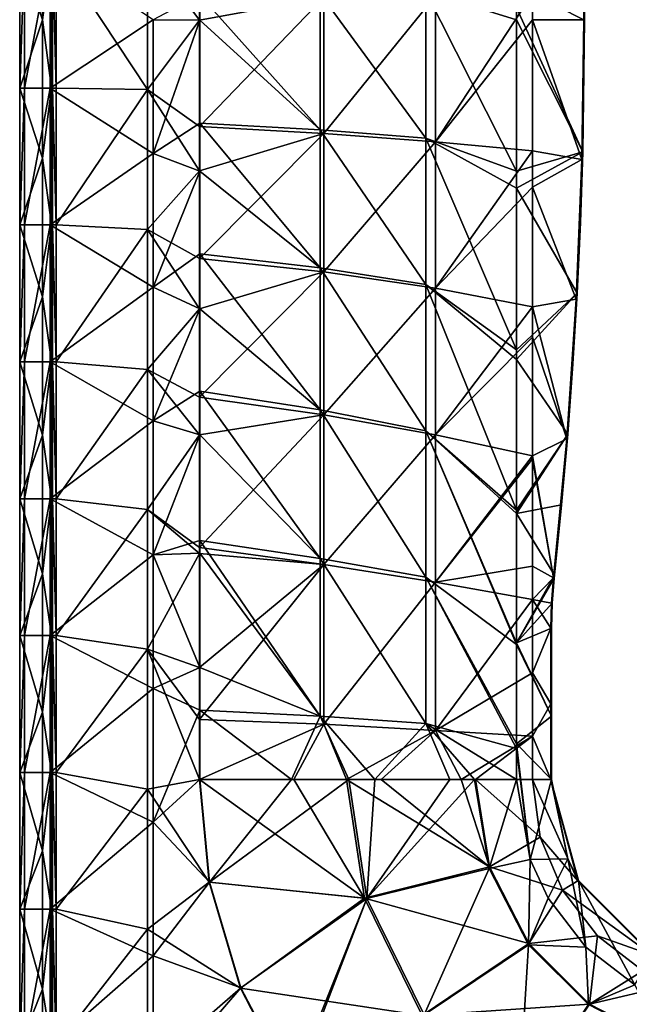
# Model space of a CAD drawing. Extents: x -85 to 85, y -85 to 85.
# Tile 2 of 14: x -85 to -50, y -56 to 0. Entities that reach past the tile are written whole.
import ezdxf

# ---------------------------------------------------------------- set-up
doc = ezdxf.new("R2010")
doc.units = 0
doc.header["$LTSCALE"] = 159.143519
for name, color, linetype in [('1', 7, 'CONTINUOUS'), ('105', 7, 'CONTINUOUS'), ('113', 7, 'CONTINUOUS'), ('125', 7, 'CONTINUOUS'), ('13', 7, 'CONTINUOUS'), ('133', 7, 'CONTINUOUS'), ('14', 7, 'CONTINUOUS'), ('18', 7, 'CONTINUOUS'), ('19', 7, 'CONTINUOUS'), ('2', 7, 'CONTINUOUS'), ('36', 7, 'CONTINUOUS'), ('37', 7, 'CONTINUOUS'), ('38', 7, 'CONTINUOUS'), ('39', 7, 'CONTINUOUS'), ('4', 7, 'CONTINUOUS'), ('8', 7, 'CONTINUOUS'), ('9', 7, 'CONTINUOUS')]:
    doc.layers.add(name, color=color, linetype=linetype)

msp = doc.modelspace()

# ---------------------------------------------------------------- linework, layer by layer
at = {"layer": '1', "color": 7, "linetype": 'CONTINUOUS'}
for points in [[(-83.702, 7.884), (-83.702, 0), (-85, 3.895), (-83.702, 7.884)], [(-83.702, 7.884), (-83.2, 3.895), (-83.702, 0), (-83.702, 7.884)], [(-85, 3.895), (-83.702, 0), (-85, -3.895), (-85, 3.895)], [(-83.2, 3.895), (-83.2, -3.895), (-83.702, 0), (-83.2, 3.895)], [(-83.702, 0), (-83.702, -7.884), (-85, -3.895), (-83.702, 0)], [(-83.702, 0), (-83.2, -3.895), (-83.702, -7.884), (-83.702, 0)], [(-85, -3.895), (-83.702, -7.884), (-85, -11.684), (-85, -3.895)], [(-83.2, -3.895), (-83.2, -11.684), (-83.702, -7.884), (-83.2, -3.895)], [(-83.702, -7.884), (-83.702, -15.768), (-85, -11.684), (-83.702, -7.884)], [(-83.702, -7.884), (-83.2, -11.684), (-83.702, -15.768), (-83.702, -7.884)], [(-85, -11.684), (-83.702, -15.768), (-85, -19.474), (-85, -11.684)], [(-83.2, -11.684), (-83.2, -19.474), (-83.702, -15.768), (-83.2, -11.684)], [(-83.702, -15.768), (-83.702, -23.652), (-85, -19.474), (-83.702, -15.768)], [(-83.702, -15.768), (-83.2, -19.474), (-83.702, -23.652), (-83.702, -15.768)], [(-85, -19.474), (-83.702, -23.652), (-85, -27.263), (-85, -19.474)], [(-83.2, -19.474), (-83.2, -27.263), (-83.702, -23.652), (-83.2, -19.474)], [(-83.702, -23.652), (-83.702, -31.537), (-85, -27.263), (-83.702, -23.652)], [(-83.702, -23.652), (-83.2, -27.263), (-83.702, -31.537), (-83.702, -23.652)], [(-85, -27.263), (-83.702, -31.537), (-85, -35.053), (-85, -27.263)], [(-83.2, -27.263), (-83.2, -35.053), (-83.702, -31.537), (-83.2, -27.263)], [(-83.702, -31.537), (-83.702, -39.421), (-85, -35.053), (-83.702, -31.537)], [(-83.702, -31.537), (-83.2, -35.053), (-83.702, -39.421), (-83.702, -31.537)], [(-85, -35.053), (-83.702, -39.421), (-85, -42.842), (-85, -35.053)], [(-83.2, -35.053), (-83.2, -42.842), (-83.702, -39.421), (-83.2, -35.053)], [(-83.702, -39.421), (-83.702, -47.305), (-85, -42.842), (-83.702, -39.421)], [(-83.702, -39.421), (-83.2, -42.842), (-83.702, -47.305), (-83.702, -39.421)], [(-85, -42.842), (-83.702, -47.305), (-85, -50.632), (-85, -42.842)], [(-83.2, -42.842), (-83.2, -50.632), (-83.702, -47.305), (-83.2, -42.842)], [(-83.702, -47.305), (-83.702, -55.189), (-85, -50.632), (-83.702, -47.305)], [(-83.702, -47.305), (-83.2, -50.632), (-83.702, -55.189), (-83.702, -47.305)], [(-85, -50.632), (-83.702, -55.189), (-85, -58.421), (-85, -50.632)], [(-83.2, -50.632), (-83.2, -58.421), (-83.702, -55.189), (-83.2, -50.632)], [(-83.702, -55.189), (-83.702, -63.073), (-85, -58.421), (-83.702, -55.189)], [(-83.702, -55.189), (-83.2, -58.421), (-83.702, -63.073), (-83.702, -55.189)]]:
    msp.add_3dface(points, dxfattribs=at)
at = {"layer": '105', "color": 7, "linetype": 'CONTINUOUS'}
for points in [[(-85, 3.895), (-85, -3.895), (-84.733, 3.895, 5.102), (-85, 3.895)], [(-84.733, 3.895, 5.102), (-85, -3.895), (-84.733, -3.895, 5.102), (-84.733, 3.895, 5.102)], [(-85, -3.895), (-85, -11.684), (-84.733, -3.895, 5.102), (-85, -3.895)], [(-84.733, -3.895, 5.102), (-85, -11.684), (-84.733, -11.684, 5.102), (-84.733, -3.895, 5.102)], [(-85, -11.684), (-85, -19.474), (-84.733, -11.684, 5.102), (-85, -11.684)], [(-84.733, -11.684, 5.102), (-85, -19.474), (-84.733, -19.474, 5.102), (-84.733, -11.684, 5.102)], [(-85, -19.474), (-85, -27.263), (-84.733, -19.474, 5.102), (-85, -19.474)], [(-84.733, -19.474, 5.102), (-85, -27.263), (-84.733, -27.263, 5.102), (-84.733, -19.474, 5.102)], [(-85, -27.263), (-85, -35.053), (-84.733, -27.263, 5.102), (-85, -27.263)], [(-84.733, -27.263, 5.102), (-85, -35.053), (-84.733, -35.053, 5.102), (-84.733, -27.263, 5.102)], [(-85, -35.053), (-85, -42.842), (-84.733, -35.053, 5.102), (-85, -35.053)], [(-84.733, -35.053, 5.102), (-85, -42.842), (-84.733, -42.842, 5.102), (-84.733, -35.053, 5.102)], [(-85, -42.842), (-85, -50.632), (-84.733, -42.842, 5.102), (-85, -42.842)], [(-84.733, -42.842, 5.102), (-85, -50.632), (-84.733, -50.632, 5.102), (-84.733, -42.842, 5.102)], [(-85, -50.632), (-85, -58.421), (-84.733, -50.632, 5.102), (-85, -50.632)], [(-84.733, -50.632, 5.102), (-85, -58.421), (-84.733, -58.421, 5.102), (-84.733, -50.632, 5.102)]]:
    msp.add_3dface(points, dxfattribs=at)
at = {"layer": '113', "color": 7, "linetype": 'CONTINUOUS'}
for points in [[(-83.2, -3.895), (-83.2, 3.895), (-83.132, -3.895, 3.9), (-83.2, -3.895)], [(-83.132, -3.895, 3.9), (-83.2, 3.895), (-83.132, 3.895, 3.9), (-83.132, -3.895, 3.9)], [(-83.2, -11.684), (-83.2, -3.895), (-83.132, -11.684, 3.9), (-83.2, -11.684)], [(-83.132, -11.684, 3.9), (-83.2, -3.895), (-83.132, -3.895, 3.9), (-83.132, -11.684, 3.9)], [(-83.2, -19.474), (-83.2, -11.684), (-83.132, -19.474, 3.9), (-83.2, -19.474)], [(-83.132, -19.474, 3.9), (-83.2, -11.684), (-83.132, -11.684, 3.9), (-83.132, -19.474, 3.9)], [(-83.2, -27.263), (-83.2, -19.474), (-83.132, -27.263, 3.9), (-83.2, -27.263)], [(-83.132, -27.263, 3.9), (-83.2, -19.474), (-83.132, -19.474, 3.9), (-83.132, -27.263, 3.9)], [(-83.2, -35.053), (-83.2, -27.263), (-83.132, -35.053, 3.9), (-83.2, -35.053)], [(-83.132, -35.053, 3.9), (-83.2, -27.263), (-83.132, -27.263, 3.9), (-83.132, -35.053, 3.9)], [(-83.2, -42.842), (-83.2, -35.053), (-83.132, -42.842, 3.9), (-83.2, -42.842)], [(-83.132, -42.842, 3.9), (-83.2, -35.053), (-83.132, -35.053, 3.9), (-83.132, -42.842, 3.9)], [(-83.2, -50.632), (-83.2, -42.842), (-83.132, -50.632, 3.9), (-83.2, -50.632)], [(-83.132, -50.632, 3.9), (-83.2, -42.842), (-83.132, -42.842, 3.9), (-83.132, -50.632, 3.9)], [(-83.2, -58.421), (-83.2, -50.632), (-83.132, -58.421, 3.9), (-83.2, -58.421)], [(-83.132, -58.421, 3.9), (-83.2, -50.632), (-83.132, -50.632, 3.9), (-83.132, -58.421, 3.9)]]:
    msp.add_3dface(points, dxfattribs=at)
at = {"layer": '125', "color": 7, "linetype": 'CONTINUOUS'}
for points in [[(-83.259, -3.895, 6.5), (-83.259, 3.895, 6.5), (-84.733, -3.895, 5.102), (-83.259, -3.895, 6.5)], [(-83.259, 3.895, 6.5), (-84.733, 3.895, 5.102), (-84.733, -3.895, 5.102), (-83.259, 3.895, 6.5)], [(-83.259, -11.684, 6.5), (-83.259, -3.895, 6.5), (-84.733, -11.684, 5.102), (-83.259, -11.684, 6.5)], [(-83.259, -3.895, 6.5), (-84.733, -3.895, 5.102), (-84.733, -11.684, 5.102), (-83.259, -3.895, 6.5)], [(-83.259, -19.474, 6.5), (-83.259, -11.684, 6.5), (-84.733, -19.474, 5.102), (-83.259, -19.474, 6.5)], [(-83.259, -11.684, 6.5), (-84.733, -11.684, 5.102), (-84.733, -19.474, 5.102), (-83.259, -11.684, 6.5)], [(-83.259, -27.263, 6.5), (-83.259, -19.474, 6.5), (-84.733, -27.263, 5.102), (-83.259, -27.263, 6.5)], [(-83.259, -19.474, 6.5), (-84.733, -19.474, 5.102), (-84.733, -27.263, 5.102), (-83.259, -19.474, 6.5)], [(-83.259, -35.053, 6.5), (-83.259, -27.263, 6.5), (-84.733, -35.053, 5.102), (-83.259, -35.053, 6.5)], [(-83.259, -27.263, 6.5), (-84.733, -27.263, 5.102), (-84.733, -35.053, 5.102), (-83.259, -27.263, 6.5)], [(-83.259, -42.842, 6.5), (-83.259, -35.053, 6.5), (-84.733, -42.842, 5.102), (-83.259, -42.842, 6.5)], [(-83.259, -35.053, 6.5), (-84.733, -35.053, 5.102), (-84.733, -42.842, 5.102), (-83.259, -35.053, 6.5)], [(-83.259, -50.632, 6.5), (-83.259, -42.842, 6.5), (-84.733, -50.632, 5.102), (-83.259, -50.632, 6.5)], [(-83.259, -42.842, 6.5), (-84.733, -42.842, 5.102), (-84.733, -50.632, 5.102), (-83.259, -42.842, 6.5)], [(-83.259, -58.421, 6.5), (-83.259, -50.632, 6.5), (-84.733, -58.421, 5.102), (-83.259, -58.421, 6.5)], [(-83.259, -50.632, 6.5), (-84.733, -50.632, 5.102), (-84.733, -58.421, 5.102), (-83.259, -50.632, 6.5)]]:
    msp.add_3dface(points, dxfattribs=at)
at = {"layer": '13', "color": 7, "linetype": 'CONTINUOUS'}
for points in [[(-77.74, 3.982, 4.1), (-77.74, -3.982, 4.1), (-82.928, 3.895, 4.1), (-77.74, 3.982, 4.1)], [(-74.771, 1.195, 4.1), (-74.771, -0.026, 4.1), (-77.74, 3.982, 4.1), (-74.771, 1.195, 4.1)], [(-77.74, 3.982, 4.1), (-74.771, -0.026, 4.1), (-77.74, -3.982, 4.1), (-77.74, 3.982, 4.1)], [(-82.928, 3.895, 4.1), (-77.74, -3.982, 4.1), (-82.928, -3.895, 4.1), (-82.928, 3.895, 4.1)], [(-74.771, -0.026, 4.1), (-74.771, -6.08, 4.1), (-77.74, -3.982, 4.1), (-74.771, -0.026, 4.1)], [(-82.928, -3.895, 4.1), (-77.74, -3.982, 4.1), (-82.928, -11.684, 4.1), (-82.928, -3.895, 4.1)], [(-77.74, -3.982, 4.1), (-77.74, -11.946, 4.1), (-82.928, -11.684, 4.1), (-77.74, -3.982, 4.1)], [(-74.771, -6.08, 4.1), (-74.771, -8.606, 4.1), (-77.74, -3.982, 4.1), (-74.771, -6.08, 4.1)], [(-77.74, -3.982, 4.1), (-74.771, -8.606, 4.1), (-77.74, -11.946, 4.1), (-77.74, -3.982, 4.1)], [(-74.771, -8.606, 4.1), (-74.771, -13.6, 4.1), (-77.74, -11.946, 4.1), (-74.771, -8.606, 4.1)], [(-82.928, -11.684, 4.1), (-77.74, -11.946, 4.1), (-82.928, -19.474, 4.1), (-82.928, -11.684, 4.1)], [(-77.74, -11.946, 4.1), (-77.74, -19.91, 4.1), (-82.928, -19.474, 4.1), (-77.74, -11.946, 4.1)], [(-74.771, -13.6, 4.1), (-74.771, -16.452, 4.1), (-77.74, -11.946, 4.1), (-74.771, -13.6, 4.1)], [(-77.74, -11.946, 4.1), (-74.771, -16.452, 4.1), (-77.74, -19.91, 4.1), (-77.74, -11.946, 4.1)], [(-74.771, -16.452, 4.1), (-74.771, -21.485, 4.1), (-77.74, -19.91, 4.1), (-74.771, -16.452, 4.1)], [(-82.928, -19.474, 4.1), (-77.74, -19.91, 4.1), (-82.928, -27.263, 4.1), (-82.928, -19.474, 4.1)], [(-77.74, -19.91, 4.1), (-77.74, -27.874, 4.1), (-82.928, -27.263, 4.1), (-77.74, -19.91, 4.1)], [(-74.771, -21.485, 4.1), (-74.771, -23.638, 4.1), (-77.74, -19.91, 4.1), (-74.771, -21.485, 4.1)], [(-77.74, -19.91, 4.1), (-74.771, -23.638, 4.1), (-77.74, -27.874, 4.1), (-77.74, -19.91, 4.1)], [(-74.771, -23.638, 4.1), (-74.771, -30.037, 4.1), (-77.74, -27.874, 4.1), (-74.771, -23.638, 4.1)], [(-82.928, -27.263, 4.1), (-77.74, -27.874, 4.1), (-82.928, -35.053, 4.1), (-82.928, -27.263, 4.1)], [(-77.74, -27.874, 4.1), (-77.74, -35.838, 4.1), (-82.928, -35.053, 4.1), (-77.74, -27.874, 4.1)], [(-74.771, -30.037, 4.1), (-74.771, -30.377, 4.1), (-77.74, -27.874, 4.1), (-74.771, -30.037, 4.1)], [(-77.74, -27.874, 4.1), (-74.771, -30.377, 4.1), (-77.74, -35.838, 4.1), (-77.74, -27.874, 4.1)], [(-74.771, -30.377, 4.1), (-74.771, -36.873, 4.1), (-77.74, -35.838, 4.1), (-74.771, -30.377, 4.1)], [(-82.928, -35.053, 4.1), (-77.74, -35.838, 4.1), (-82.928, -42.842, 4.1), (-82.928, -35.053, 4.1)], [(-77.74, -35.838, 4.1), (-77.74, -43.802, 4.1), (-82.928, -42.842, 4.1), (-77.74, -35.838, 4.1)], [(-74.771, -39.826, 4.1), (-74.771, -43.25, 4.1), (-77.74, -35.838, 4.1), (-74.771, -39.826, 4.1)], [(-77.74, -35.838, 4.1), (-74.771, -43.25, 4.1), (-77.74, -43.802, 4.1), (-77.74, -35.838, 4.1)], [(-74.771, -36.873, 4.1), (-74.771, -39.826, 4.1), (-77.74, -35.838, 4.1), (-74.771, -36.873, 4.1)], [(-82.928, -42.842, 4.1), (-77.74, -43.802, 4.1), (-82.928, -50.632, 4.1), (-82.928, -42.842, 4.1)], [(-77.74, -43.802, 4.1), (-74.771, -43.25, 4.1), (-74.224, -49.094, 4.1), (-77.74, -43.802, 4.1)], [(-77.74, -43.802, 4.1), (-77.74, -51.766, 4.1), (-82.928, -50.632, 4.1), (-77.74, -43.802, 4.1)], [(-77.74, -51.766, 4.1), (-77.74, -43.802, 4.1), (-74.224, -49.094, 4.1), (-77.74, -51.766, 4.1)], [(-72.449, -55.123, 4.1), (-77.74, -51.766, 4.1), (-74.224, -49.094, 4.1), (-72.449, -55.123, 4.1)], [(-82.928, -50.632, 4.1), (-77.74, -51.766, 4.1), (-82.928, -58.421, 4.1), (-82.928, -50.632, 4.1)], [(-77.74, -51.766, 4.1), (-77.74, -59.73, 4.1), (-82.928, -58.421, 4.1), (-77.74, -51.766, 4.1)], [(-77.74, -59.73, 4.1), (-77.74, -51.766, 4.1), (-72.449, -55.123, 4.1), (-77.74, -59.73, 4.1)], [(-69.74, -60.334, 4.1), (-77.74, -59.73, 4.1), (-72.449, -55.123, 4.1), (-69.74, -60.334, 4.1)]]:
    msp.add_3dface(points, dxfattribs=at)
at = {"layer": '133', "color": 7, "linetype": 'CONTINUOUS'}
for points in [[(-82.928, 3.895, 4.1), (-82.928, -3.895, 4.1), (-83.132, 3.895, 3.9), (-82.928, 3.895, 4.1)], [(-82.928, -3.895, 4.1), (-83.132, -3.895, 3.9), (-83.132, 3.895, 3.9), (-82.928, -3.895, 4.1)], [(-82.928, -3.895, 4.1), (-82.928, -11.684, 4.1), (-83.132, -3.895, 3.9), (-82.928, -3.895, 4.1)], [(-82.928, -11.684, 4.1), (-83.132, -11.684, 3.9), (-83.132, -3.895, 3.9), (-82.928, -11.684, 4.1)], [(-82.928, -11.684, 4.1), (-82.928, -19.474, 4.1), (-83.132, -11.684, 3.9), (-82.928, -11.684, 4.1)], [(-82.928, -19.474, 4.1), (-83.132, -19.474, 3.9), (-83.132, -11.684, 3.9), (-82.928, -19.474, 4.1)], [(-82.928, -19.474, 4.1), (-82.928, -27.263, 4.1), (-83.132, -19.474, 3.9), (-82.928, -19.474, 4.1)], [(-82.928, -27.263, 4.1), (-83.132, -27.263, 3.9), (-83.132, -19.474, 3.9), (-82.928, -27.263, 4.1)], [(-82.928, -27.263, 4.1), (-82.928, -35.053, 4.1), (-83.132, -27.263, 3.9), (-82.928, -27.263, 4.1)], [(-82.928, -35.053, 4.1), (-83.132, -35.053, 3.9), (-83.132, -27.263, 3.9), (-82.928, -35.053, 4.1)], [(-82.928, -35.053, 4.1), (-82.928, -42.842, 4.1), (-83.132, -35.053, 3.9), (-82.928, -35.053, 4.1)], [(-82.928, -42.842, 4.1), (-83.132, -42.842, 3.9), (-83.132, -35.053, 3.9), (-82.928, -42.842, 4.1)], [(-82.928, -42.842, 4.1), (-82.928, -50.632, 4.1), (-83.132, -42.842, 3.9), (-82.928, -42.842, 4.1)], [(-82.928, -50.632, 4.1), (-83.132, -50.632, 3.9), (-83.132, -42.842, 3.9), (-82.928, -50.632, 4.1)], [(-82.928, -50.632, 4.1), (-82.928, -58.421, 4.1), (-83.132, -50.632, 3.9), (-82.928, -50.632, 4.1)], [(-82.928, -58.421, 4.1), (-83.132, -58.421, 3.9), (-83.132, -50.632, 3.9), (-82.928, -58.421, 4.1)]]:
    msp.add_3dface(points, dxfattribs=at)
at = {"layer": '14', "color": 7, "linetype": 'CONTINUOUS'}
for points in [[(-52.919, 0, 10.6), (-55.823, 1.5, 10.6), (-53.027, 7.959, 10.6), (-52.919, 0, 10.6)], [(-55.823, 0, 10.6), (-55.823, 1.5, 10.6), (-52.919, 0, 10.6), (-55.823, 0, 10.6)], [(-53.027, -7.959, 10.6), (-55.823, 0, 10.6), (-52.919, 0, 10.6), (-53.027, -7.959, 10.6)], [(-55.823, -7.473, 10.6), (-55.823, 0, 10.6), (-53.027, -7.959, 10.6), (-55.823, -7.473, 10.6)], [(-55.823, -9.526, 10.6), (-55.823, -7.473, 10.6), (-53.027, -7.959, 10.6), (-55.823, -9.526, 10.6)], [(-53.349, -15.912, 10.6), (-55.823, -9.526, 10.6), (-53.027, -7.959, 10.6), (-53.349, -15.912, 10.6)], [(-55.823, -16.341, 10.6), (-55.823, -9.526, 10.6), (-53.349, -15.912, 10.6), (-55.823, -16.341, 10.6)], [(-53.886, -23.853, 10.6), (-55.823, -16.341, 10.6), (-53.349, -15.912, 10.6), (-53.886, -23.853, 10.6)], [(-55.823, -18.072, 10.6), (-55.823, -16.341, 10.6), (-53.886, -23.853, 10.6), (-55.823, -18.072, 10.6)], [(-55.823, -24.819, 10.6), (-55.823, -18.072, 10.6), (-53.886, -23.853, 10.6), (-55.823, -24.819, 10.6)], [(-54.637, -31.777, 10.6), (-55.823, -24.819, 10.6), (-53.886, -23.853, 10.6), (-54.637, -31.777, 10.6)], [(-55.823, -25.001, 10.6), (-55.823, -24.819, 10.6), (-54.637, -31.777, 10.6), (-55.823, -25.001, 10.6)], [(-55.823, -31.101, 10.6), (-55.823, -25.001, 10.6), (-54.637, -31.777, 10.6), (-55.823, -31.101, 10.6)], [(-55.823, -32.996, 10.6), (-55.823, -31.101, 10.6), (-54.637, -31.777, 10.6), (-55.823, -32.996, 10.6)], [(-54.753, -33.206, 10.6), (-55.823, -32.996, 10.6), (-54.637, -31.777, 10.6), (-54.753, -33.206, 10.6)], [(-55.823, -37.176, 10.6), (-55.823, -32.996, 10.6), (-54.792, -34.639, 10.6), (-55.823, -37.176, 10.6)], [(-54.792, -34.639, 10.6), (-55.823, -32.996, 10.6), (-54.753, -33.206, 10.6), (-54.792, -34.639, 10.6)], [(-54.792, -38.944, 10.6), (-55.823, -37.176, 10.6), (-54.792, -34.639, 10.6), (-54.792, -38.944, 10.6)], [(-55.823, -40.772, 10.6), (-55.823, -37.176, 10.6), (-54.792, -38.944, 10.6), (-55.823, -40.772, 10.6)], [(-54.792, -43.25, 10.6), (-55.823, -40.772, 10.6), (-54.792, -38.944, 10.6), (-54.792, -43.25, 10.6)], [(-55.823, -43.25, 10.6), (-55.823, -40.772, 10.6), (-54.792, -43.25, 10.6), (-55.823, -43.25, 10.6)], [(-55.389, -46.521, 10.6), (-55.823, -43.25, 10.6), (-53.245, -49.022, 10.6), (-55.389, -46.521, 10.6)], [(-53.245, -49.022, 10.6), (-55.823, -43.25, 10.6), (-54.792, -43.25, 10.6), (-53.245, -49.022, 10.6)], [(-54.133, -49.545, 10.6), (-55.389, -46.521, 10.6), (-53.245, -49.022, 10.6), (-54.133, -49.545, 10.6)], [(-49.022, -53.245, 10.6), (-54.133, -49.545, 10.6), (-53.245, -49.022, 10.6), (-49.022, -53.245, 10.6)], [(-52.14, -52.14, 10.6), (-54.133, -49.545, 10.6), (-49.022, -53.245, 10.6), (-52.14, -52.14, 10.6)], [(-49.545, -54.133, 10.6), (-52.14, -52.14, 10.6), (-49.022, -53.245, 10.6), (-49.545, -54.133, 10.6)]]:
    msp.add_3dface(points, dxfattribs=at)
at = {"layer": '18', "color": 7, "linetype": 'CONTINUOUS'}
for points in [[(-74.771, -6.08, 4.1), (-74.771, -0.026, 4.1), (-67.701, 1.283, 4.726), (-74.771, -6.08, 4.1)], [(-74.771, -6.08, 4.1), (-67.701, 1.283, 4.726), (-67.701, -6.478, 4.726), (-74.771, -6.08, 4.1)], [(-74.771, -0.026, 4.1), (-74.771, 1.195, 4.1), (-67.701, 1.283, 4.726), (-74.771, -0.026, 4.1)], [(-67.701, 1.283, 4.726), (-61.351, 1.378, 6.894), (-67.701, -6.478, 4.726), (-67.701, 1.283, 4.726)], [(-67.701, -6.478, 4.726), (-61.351, 1.378, 6.894), (-61.351, -6.946, 6.894), (-67.701, -6.478, 4.726)], [(-55.823, 1.5, 10.6), (-55.823, 0, 10.6), (-61.351, -6.946, 6.894), (-55.823, 1.5, 10.6)], [(-61.351, 1.378, 6.894), (-55.823, 1.5, 10.6), (-61.351, -6.946, 6.894), (-61.351, 1.378, 6.894)], [(-55.823, 0, 10.6), (-55.823, -7.473, 10.6), (-61.351, -6.946, 6.894), (-55.823, 0, 10.6)], [(-74.771, -8.606, 4.1), (-74.771, -6.08, 4.1), (-67.701, -6.478, 4.726), (-74.771, -8.606, 4.1)], [(-74.771, -13.6, 4.1), (-74.771, -8.606, 4.1), (-67.701, -6.478, 4.726), (-74.771, -13.6, 4.1)], [(-74.771, -13.6, 4.1), (-67.701, -6.478, 4.726), (-67.701, -14.354, 4.726), (-74.771, -13.6, 4.1)], [(-67.701, -6.478, 4.726), (-61.351, -6.946, 6.894), (-67.701, -14.354, 4.726), (-67.701, -6.478, 4.726)], [(-67.701, -14.354, 4.726), (-61.351, -6.946, 6.894), (-61.351, -15.28, 6.894), (-67.701, -14.354, 4.726)], [(-61.351, -6.946, 6.894), (-55.823, -7.473, 10.6), (-61.351, -15.28, 6.894), (-61.351, -6.946, 6.894)], [(-55.823, -7.473, 10.6), (-55.823, -9.526, 10.6), (-61.351, -15.28, 6.894), (-55.823, -7.473, 10.6)], [(-55.823, -9.526, 10.6), (-55.823, -16.341, 10.6), (-61.351, -15.28, 6.894), (-55.823, -9.526, 10.6)], [(-74.771, -16.452, 4.1), (-74.771, -13.6, 4.1), (-67.701, -14.354, 4.726), (-74.771, -16.452, 4.1)], [(-74.771, -21.485, 4.1), (-74.771, -16.452, 4.1), (-67.701, -14.354, 4.726), (-74.771, -21.485, 4.1)], [(-74.771, -21.485, 4.1), (-67.701, -14.354, 4.726), (-67.701, -22.483, 4.726), (-74.771, -21.485, 4.1)], [(-67.701, -14.354, 4.726), (-61.351, -15.28, 6.894), (-67.701, -22.483, 4.726), (-67.701, -14.354, 4.726)], [(-67.701, -22.483, 4.726), (-61.351, -15.28, 6.894), (-61.351, -23.633, 6.894), (-67.701, -22.483, 4.726)], [(-61.351, -15.28, 6.894), (-55.823, -16.341, 10.6), (-61.351, -23.633, 6.894), (-61.351, -15.28, 6.894)], [(-55.823, -16.341, 10.6), (-55.823, -18.072, 10.6), (-61.351, -23.633, 6.894), (-55.823, -16.341, 10.6)], [(-55.823, -18.072, 10.6), (-55.823, -24.819, 10.6), (-61.351, -23.633, 6.894), (-55.823, -18.072, 10.6)], [(-74.771, -23.638, 4.1), (-74.771, -21.485, 4.1), (-67.701, -22.483, 4.726), (-74.771, -23.638, 4.1)], [(-74.771, -30.037, 4.1), (-74.771, -23.638, 4.1), (-67.701, -22.483, 4.726), (-74.771, -30.037, 4.1)], [(-74.771, -30.037, 4.1), (-67.701, -22.483, 4.726), (-67.702, -31.011, 4.726), (-74.771, -30.037, 4.1)], [(-67.701, -22.483, 4.726), (-61.351, -23.633, 6.894), (-67.702, -31.011, 4.726), (-67.701, -22.483, 4.726)], [(-67.702, -31.011, 4.726), (-61.351, -23.633, 6.894), (-61.351, -32.018, 6.894), (-67.702, -31.011, 4.726)], [(-61.351, -23.633, 6.894), (-55.823, -24.819, 10.6), (-61.351, -32.018, 6.894), (-61.351, -23.633, 6.894)], [(-55.823, -24.819, 10.6), (-55.823, -25.001, 10.6), (-61.351, -32.018, 6.894), (-55.823, -24.819, 10.6)], [(-55.823, -25.001, 10.6), (-55.823, -31.101, 10.6), (-61.351, -32.018, 6.894), (-55.823, -25.001, 10.6)], [(-74.771, -30.377, 4.1), (-74.771, -30.037, 4.1), (-67.702, -31.011, 4.726), (-74.771, -30.377, 4.1)], [(-74.771, -36.873, 4.1), (-74.771, -30.377, 4.1), (-67.702, -31.011, 4.726), (-74.771, -36.873, 4.1)], [(-74.771, -39.826, 4.1), (-74.771, -36.873, 4.1), (-67.702, -31.011, 4.726), (-74.771, -39.826, 4.1)], [(-74.771, -39.826, 4.1), (-67.702, -31.011, 4.726), (-67.702, -40.097, 4.726), (-74.771, -39.826, 4.1)], [(-67.702, -31.011, 4.726), (-61.351, -32.018, 6.894), (-67.702, -40.097, 4.726), (-67.702, -31.011, 4.726)], [(-55.823, -31.101, 10.6), (-55.823, -32.996, 10.6), (-61.351, -32.018, 6.894), (-55.823, -31.101, 10.6)], [(-67.702, -40.097, 4.726), (-61.351, -32.018, 6.894), (-61.352, -40.452, 6.894), (-67.702, -40.097, 4.726)], [(-61.351, -32.018, 6.894), (-55.823, -32.996, 10.6), (-61.352, -40.452, 6.894), (-61.351, -32.018, 6.894)], [(-55.823, -32.996, 10.6), (-55.823, -37.176, 10.6), (-61.352, -40.452, 6.894), (-55.823, -32.996, 10.6)], [(-55.823, -37.176, 10.6), (-55.823, -40.772, 10.6), (-61.352, -40.452, 6.894), (-55.823, -37.176, 10.6)], [(-74.771, -43.25, 4.1), (-74.771, -39.826, 4.1), (-67.702, -40.097, 4.726), (-74.771, -43.25, 4.1)], [(-74.771, -43.25, 4.1), (-67.702, -40.097, 4.726), (-69.405, -43.25, 4.427), (-74.771, -43.25, 4.1)], [(-69.405, -43.25, 4.427), (-67.702, -40.097, 4.726), (-66.403, -43.249, 5.027), (-69.405, -43.25, 4.427)], [(-67.702, -40.097, 4.726), (-61.352, -40.452, 6.894), (-66.403, -43.249, 5.027), (-67.702, -40.097, 4.726)], [(-66.403, -43.249, 5.027), (-61.352, -40.452, 6.894), (-64.431, -43.249, 5.615), (-66.403, -43.249, 5.027)], [(-64.431, -43.249, 5.615), (-61.352, -40.452, 6.894), (-59.887, -43.249, 7.679), (-64.431, -43.249, 5.615)], [(-61.352, -40.452, 6.894), (-55.823, -40.772, 10.6), (-59.887, -43.249, 7.679), (-61.352, -40.452, 6.894)], [(-59.887, -43.249, 7.679), (-55.823, -40.772, 10.6), (-59.082, -43.249, 8.165), (-59.887, -43.249, 7.679)], [(-55.823, -40.772, 10.6), (-55.823, -43.25, 10.6), (-59.082, -43.249, 8.165), (-55.823, -40.772, 10.6)]]:
    msp.add_3dface(points, dxfattribs=at)
at = {"layer": '19', "color": 7, "linetype": 'CONTINUOUS'}
for points in [[(-74.224, -49.094, 4.1), (-74.771, -43.25, 4.1), (-65.394, -50.01, 5.027), (-74.224, -49.094, 4.1)], [(-74.771, -43.25, 4.1), (-69.405, -43.25, 4.427), (-65.394, -50.01, 5.027), (-74.771, -43.25, 4.1)], [(-69.405, -43.25, 4.427), (-66.403, -43.249, 5.027), (-65.394, -50.01, 5.027), (-69.405, -43.25, 4.427)], [(-66.403, -43.249, 5.027), (-64.431, -43.249, 5.615), (-58.282, -48.218, 8.165), (-66.403, -43.249, 5.027)], [(-65.394, -50.01, 5.027), (-66.403, -43.249, 5.027), (-58.282, -48.218, 8.165), (-65.394, -50.01, 5.027)], [(-64.431, -43.249, 5.615), (-59.887, -43.249, 7.679), (-58.282, -48.218, 8.165), (-64.431, -43.249, 5.615)], [(-59.887, -43.249, 7.679), (-59.082, -43.249, 8.165), (-58.282, -48.218, 8.165), (-59.887, -43.249, 7.679)], [(-55.823, -43.25, 10.6), (-55.389, -46.521, 10.6), (-59.082, -43.249, 8.165), (-55.823, -43.25, 10.6)], [(-59.082, -43.249, 8.165), (-55.389, -46.521, 10.6), (-58.282, -48.218, 8.165), (-59.082, -43.249, 8.165)], [(-55.389, -46.521, 10.6), (-54.133, -49.545, 10.6), (-58.282, -48.218, 8.165), (-55.389, -46.521, 10.6)], [(-56.036, -52.586, 8.165), (-65.394, -50.01, 5.027), (-58.282, -48.218, 8.165), (-56.036, -52.586, 8.165)], [(-54.133, -49.545, 10.6), (-56.036, -52.586, 8.165), (-58.282, -48.218, 8.165), (-54.133, -49.545, 10.6)], [(-72.449, -55.123, 4.1), (-74.224, -49.094, 4.1), (-65.394, -50.01, 5.027), (-72.449, -55.123, 4.1)], [(-54.133, -49.545, 10.6), (-52.14, -52.14, 10.6), (-56.036, -52.586, 8.165), (-54.133, -49.545, 10.6)], [(-62.103, -56.69, 5.027), (-72.449, -55.123, 4.1), (-65.394, -50.01, 5.027), (-62.103, -56.69, 5.027)], [(-62.103, -56.69, 5.027), (-65.394, -50.01, 5.027), (-56.036, -52.586, 8.165), (-62.103, -56.69, 5.027)], [(-52.586, -56.036, 8.165), (-62.103, -56.69, 5.027), (-56.036, -52.586, 8.165), (-52.586, -56.036, 8.165)], [(-52.14, -52.14, 10.6), (-52.586, -56.036, 8.165), (-56.036, -52.586, 8.165), (-52.14, -52.14, 10.6)], [(-52.14, -52.14, 10.6), (-49.545, -54.133, 10.6), (-52.586, -56.036, 8.165), (-52.14, -52.14, 10.6)], [(-49.545, -54.133, 10.6), (-47.905, -54.929, 10.6), (-52.586, -56.036, 8.165), (-49.545, -54.133, 10.6)], [(-69.74, -60.334, 4.1), (-72.449, -55.123, 4.1), (-62.103, -56.69, 5.027), (-69.74, -60.334, 4.1)], [(-47.905, -54.929, 10.6), (-48.218, -58.282, 8.165), (-52.586, -56.036, 8.165), (-47.905, -54.929, 10.6)], [(-56.69, -62.103, 5.027), (-62.103, -56.69, 5.027), (-52.586, -56.036, 8.165), (-56.69, -62.103, 5.027)], [(-48.218, -58.282, 8.165), (-56.69, -62.103, 5.027), (-52.586, -56.036, 8.165), (-48.218, -58.282, 8.165)]]:
    msp.add_3dface(points, dxfattribs=at)
at = {"layer": '2', "color": 7, "linetype": 'CONTINUOUS'}
for points in [[(-83.259, -3.895, 6.5), (-77.409, 0, 6.5), (-83.259, 3.895, 6.5), (-83.259, -3.895, 6.5)], [(-74.75, -0.026, 6.5), (-74.75, 1.422, 6.5), (-77.409, 0, 6.5), (-74.75, -0.026, 6.5)], [(-77.409, -7.613, 6.5), (-77.409, 0, 6.5), (-83.259, -3.895, 6.5), (-77.409, -7.613, 6.5)], [(-77.409, -7.613, 6.5), (-74.75, -0.026, 6.5), (-77.409, 0, 6.5), (-77.409, -7.613, 6.5)], [(-74.75, -5.898, 6.5), (-74.75, -0.026, 6.5), (-77.409, -7.613, 6.5), (-74.75, -5.898, 6.5)], [(-83.259, -11.684, 6.5), (-77.409, -7.613, 6.5), (-83.259, -3.895, 6.5), (-83.259, -11.684, 6.5)], [(-74.75, -8.613, 6.5), (-74.75, -5.898, 6.5), (-77.409, -7.613, 6.5), (-74.75, -8.613, 6.5)], [(-77.409, -15.226, 6.5), (-77.409, -7.613, 6.5), (-83.259, -11.684, 6.5), (-77.409, -15.226, 6.5)], [(-77.409, -15.226, 6.5), (-74.75, -8.613, 6.5), (-77.409, -7.613, 6.5), (-77.409, -15.226, 6.5)], [(-74.75, -13.327, 6.5), (-74.75, -8.613, 6.5), (-77.409, -15.226, 6.5), (-74.75, -13.327, 6.5)], [(-83.259, -19.474, 6.5), (-77.409, -15.226, 6.5), (-83.259, -11.684, 6.5), (-83.259, -19.474, 6.5)], [(-74.75, -16.464, 6.5), (-74.75, -13.327, 6.5), (-77.409, -15.226, 6.5), (-74.75, -16.464, 6.5)], [(-77.409, -22.839, 6.5), (-77.409, -15.226, 6.5), (-83.259, -19.474, 6.5), (-77.409, -22.839, 6.5)], [(-77.409, -22.839, 6.5), (-74.75, -16.464, 6.5), (-77.409, -15.226, 6.5), (-77.409, -22.839, 6.5)], [(-74.75, -21.145, 6.5), (-74.75, -16.464, 6.5), (-77.409, -22.839, 6.5), (-74.75, -21.145, 6.5)], [(-83.259, -27.263, 6.5), (-77.409, -22.839, 6.5), (-83.259, -19.474, 6.5), (-83.259, -27.263, 6.5)], [(-74.75, -23.637, 6.5), (-74.75, -21.145, 6.5), (-77.409, -22.839, 6.5), (-74.75, -23.637, 6.5)], [(-77.409, -30.452, 6.5), (-77.409, -22.839, 6.5), (-83.259, -27.263, 6.5), (-77.409, -30.452, 6.5)], [(-77.409, -30.452, 6.5), (-74.75, -23.637, 6.5), (-77.409, -22.839, 6.5), (-77.409, -30.452, 6.5)], [(-74.75, -29.646, 6.5), (-74.75, -23.637, 6.5), (-77.409, -30.452, 6.5), (-74.75, -29.646, 6.5)], [(-83.259, -35.053, 6.5), (-77.409, -30.452, 6.5), (-83.259, -27.263, 6.5), (-83.259, -35.053, 6.5)], [(-74.75, -30.372, 6.5), (-74.75, -29.646, 6.5), (-77.409, -30.452, 6.5), (-74.75, -30.372, 6.5)], [(-77.409, -38.065, 6.5), (-77.409, -30.452, 6.5), (-83.259, -35.053, 6.5), (-77.409, -38.065, 6.5)], [(-74.75, -36.864, 6.5), (-74.75, -30.372, 6.5), (-77.409, -30.452, 6.5), (-74.75, -36.864, 6.5)], [(-77.409, -38.065, 6.5), (-74.75, -36.864, 6.5), (-77.409, -30.452, 6.5), (-77.409, -38.065, 6.5)], [(-83.259, -42.842, 6.5), (-77.409, -38.065, 6.5), (-83.259, -35.053, 6.5), (-83.259, -42.842, 6.5)], [(-74.75, -39.296, 6.5), (-74.75, -36.864, 6.5), (-77.409, -38.065, 6.5), (-74.75, -39.296, 6.5)], [(-77.409, -45.678, 6.5), (-77.409, -38.065, 6.5), (-83.259, -42.842, 6.5), (-77.409, -45.678, 6.5)], [(-77.409, -45.678, 6.5), (-74.75, -39.296, 6.5), (-77.409, -38.065, 6.5), (-77.409, -45.678, 6.5)], [(-74.75, -43.25, 6.5), (-74.75, -39.296, 6.5), (-77.409, -45.678, 6.5), (-74.75, -43.25, 6.5)], [(-83.259, -50.632, 6.5), (-77.409, -45.678, 6.5), (-83.259, -42.842, 6.5), (-83.259, -50.632, 6.5)], [(-74.201, -49.098, 6.5), (-74.75, -43.25, 6.5), (-77.409, -45.678, 6.5), (-74.201, -49.098, 6.5)], [(-77.409, -53.291, 6.5), (-77.409, -45.678, 6.5), (-83.259, -50.632, 6.5), (-77.409, -53.291, 6.5)], [(-77.409, -53.291, 6.5), (-74.201, -49.098, 6.5), (-77.409, -45.678, 6.5), (-77.409, -53.291, 6.5)], [(-72.429, -55.115, 6.5), (-74.201, -49.098, 6.5), (-77.409, -53.291, 6.5), (-72.429, -55.115, 6.5)], [(-83.259, -58.421, 6.5), (-77.409, -53.291, 6.5), (-83.259, -50.632, 6.5), (-83.259, -58.421, 6.5)], [(-77.409, -60.904, 6.5), (-77.409, -53.291, 6.5), (-83.259, -58.421, 6.5), (-77.409, -60.904, 6.5)], [(-77.409, -60.904, 6.5), (-72.429, -55.115, 6.5), (-77.409, -53.291, 6.5), (-77.409, -60.904, 6.5)], [(-69.499, -60.663, 6.5), (-72.429, -55.115, 6.5), (-77.409, -60.904, 6.5), (-69.499, -60.663, 6.5)]]:
    msp.add_3dface(points, dxfattribs=at)
at = {"layer": '36', "color": 7, "linetype": 'CONTINUOUS'}
for points in [[(-52.878, 0.522, 13), (-52.877, 0, 13), (-53.027, 7.959, 10.6), (-52.878, 0.522, 13)], [(-52.877, 0, 13), (-52.919, 0, 10.6), (-53.027, 7.959, 10.6), (-52.877, 0, 13)], [(-52.973, -7.526, 13), (-53.027, -7.959, 10.6), (-52.919, 0, 10.6), (-52.973, -7.526, 13)], [(-52.877, 0, 13), (-52.973, -7.526, 13), (-52.919, 0, 10.6), (-52.877, 0, 13)], [(-52.973, -7.526, 13), (-53.104, -11.549, 13), (-53.027, -7.959, 10.6), (-52.973, -7.526, 13)], [(-53.289, -15.569, 13), (-53.349, -15.912, 10.6), (-53.027, -7.959, 10.6), (-53.289, -15.569, 13)], [(-53.104, -11.549, 13), (-53.289, -15.569, 13), (-53.027, -7.959, 10.6), (-53.104, -11.549, 13)], [(-53.289, -15.569, 13), (-53.529, -19.587, 13), (-53.349, -15.912, 10.6), (-53.289, -15.569, 13)], [(-53.824, -23.601, 13), (-53.886, -23.853, 10.6), (-53.349, -15.912, 10.6), (-53.824, -23.601, 13)], [(-53.529, -19.587, 13), (-53.824, -23.601, 13), (-53.349, -15.912, 10.6), (-53.529, -19.587, 13)], [(-54.596, -31.782, 13), (-54.637, -31.777, 10.6), (-53.886, -23.853, 10.6), (-54.596, -31.782, 13)], [(-54.577, -31.615, 13), (-54.596, -31.782, 13), (-53.886, -23.853, 10.6), (-54.577, -31.615, 13)], [(-54.173, -27.61, 13), (-54.577, -31.615, 13), (-53.886, -23.853, 10.6), (-54.173, -27.61, 13)], [(-53.824, -23.601, 13), (-54.173, -27.61, 13), (-53.886, -23.853, 10.6), (-53.824, -23.601, 13)]]:
    msp.add_3dface(points, dxfattribs=at)
at = {"layer": '37', "color": 7, "linetype": 'CONTINUOUS'}
for points in [[(-54.711, -33.208, 13), (-54.753, -33.206, 10.6), (-54.637, -31.777, 10.6), (-54.711, -33.208, 13)], [(-54.596, -31.782, 13), (-54.711, -33.208, 13), (-54.637, -31.777, 10.6), (-54.596, -31.782, 13)], [(-54.75, -34.639, 13), (-54.792, -34.639, 10.6), (-54.753, -33.206, 10.6), (-54.75, -34.639, 13)], [(-54.711, -33.208, 13), (-54.75, -34.639, 13), (-54.753, -33.206, 10.6), (-54.711, -33.208, 13)]]:
    msp.add_3dface(points, dxfattribs=at)
at = {"layer": '38', "color": 7, "linetype": 'CONTINUOUS'}
for points in [[(-54.75, -34.639, 13), (-54.75, -39.648, 13), (-54.792, -34.639, 10.6), (-54.75, -34.639, 13)], [(-54.75, -39.648, 13), (-54.792, -38.944, 10.6), (-54.792, -34.639, 10.6), (-54.75, -39.648, 13)], [(-54.75, -39.648, 13), (-54.75, -43.25, 13), (-54.792, -38.944, 10.6), (-54.75, -39.648, 13)], [(-54.75, -43.25, 13), (-54.792, -43.25, 10.6), (-54.792, -38.944, 10.6), (-54.75, -43.25, 13)]]:
    msp.add_3dface(points, dxfattribs=at)
at = {"layer": '39', "color": 7, "linetype": 'CONTINUOUS'}
for points in [[(-53.827, -47.765, 13), (-53.208, -49.001, 13), (-54.792, -43.25, 10.6), (-53.827, -47.765, 13)], [(-54.75, -43.25, 13), (-53.827, -47.765, 13), (-54.792, -43.25, 10.6), (-54.75, -43.25, 13)], [(-53.208, -49.001, 13), (-53.245, -49.022, 10.6), (-54.792, -43.25, 10.6), (-53.208, -49.001, 13)], [(-53.208, -49.001, 13), (-49.001, -53.208, 13), (-53.245, -49.022, 10.6), (-53.208, -49.001, 13)], [(-49.001, -53.208, 13), (-49.022, -53.245, 10.6), (-53.245, -49.022, 10.6), (-49.001, -53.208, 13)]]:
    msp.add_3dface(points, dxfattribs=at)
at = {"layer": '4', "color": 7, "linetype": 'CONTINUOUS'}
for points in [[(-52.878, 0.522, 13), (-56.75, 0.674, 13), (-52.973, -7.526, 13), (-52.878, 0.522, 13)], [(-56.75, 0.674, 13), (-56.75, 0, 13), (-52.973, -7.526, 13), (-56.75, 0.674, 13)], [(-52.973, -7.526, 13), (-56.75, 0, 13), (-56.75, -8.614, 13), (-52.973, -7.526, 13)], [(-52.877, 0, 13), (-52.878, 0.522, 13), (-52.973, -7.526, 13), (-52.877, 0, 13)], [(-56.75, -9.596, 13), (-52.973, -7.526, 13), (-56.75, -8.614, 13), (-56.75, -9.596, 13)], [(-52.973, -7.526, 13), (-56.75, -9.596, 13), (-53.289, -15.569, 13), (-52.973, -7.526, 13)], [(-53.104, -11.549, 13), (-52.973, -7.526, 13), (-53.289, -15.569, 13), (-53.104, -11.549, 13)], [(-56.75, -9.596, 13), (-56.75, -18.792, 13), (-53.289, -15.569, 13), (-56.75, -9.596, 13)], [(-53.289, -15.569, 13), (-56.75, -18.792, 13), (-56.75, -19.35, 13), (-53.289, -15.569, 13)], [(-53.289, -15.569, 13), (-56.75, -19.35, 13), (-53.824, -23.601, 13), (-53.289, -15.569, 13)], [(-53.529, -19.587, 13), (-53.289, -15.569, 13), (-53.824, -23.601, 13), (-53.529, -19.587, 13)], [(-56.75, -19.35, 13), (-56.75, -27.917, 13), (-53.824, -23.601, 13), (-56.75, -19.35, 13)], [(-53.824, -23.601, 13), (-56.75, -27.917, 13), (-56.75, -28.099, 13), (-53.824, -23.601, 13)], [(-53.824, -23.601, 13), (-56.75, -28.099, 13), (-54.173, -27.61, 13), (-53.824, -23.601, 13)], [(-54.173, -27.61, 13), (-56.75, -28.099, 13), (-54.577, -31.615, 13), (-54.173, -27.61, 13)], [(-56.75, -28.099, 13), (-56.75, -35.469, 13), (-54.577, -31.615, 13), (-56.75, -28.099, 13)], [(-54.577, -31.615, 13), (-56.75, -35.469, 13), (-54.596, -31.782, 13), (-54.577, -31.615, 13)], [(-54.596, -31.782, 13), (-56.75, -35.469, 13), (-54.711, -33.208, 13), (-54.596, -31.782, 13)], [(-54.711, -33.208, 13), (-56.75, -35.469, 13), (-54.75, -34.639, 13), (-54.711, -33.208, 13)], [(-56.75, -35.469, 13), (-54.75, -39.648, 13), (-54.75, -34.639, 13), (-56.75, -35.469, 13)], [(-54.75, -39.648, 13), (-56.75, -35.469, 13), (-56.75, -35.567, 13), (-54.75, -39.648, 13)], [(-56.75, -41.221, 13), (-54.75, -39.648, 13), (-56.75, -35.567, 13), (-56.75, -41.221, 13)], [(-54.75, -39.648, 13), (-56.75, -41.221, 13), (-54.75, -43.25, 13), (-54.75, -39.648, 13)], [(-56.75, -41.474, 13), (-55.959, -47.802, 13), (-56.75, -41.221, 13), (-56.75, -41.474, 13)], [(-56.75, -41.221, 13), (-55.959, -47.802, 13), (-54.75, -43.25, 13), (-56.75, -41.221, 13)], [(-56.75, -43.25, 13), (-55.959, -47.802, 13), (-56.75, -41.474, 13), (-56.75, -43.25, 13)], [(-55.959, -47.802, 13), (-53.827, -47.765, 13), (-54.75, -43.25, 13), (-55.959, -47.802, 13)], [(-55.959, -47.802, 13), (-54.942, -50, 13), (-53.827, -47.765, 13), (-55.959, -47.802, 13)], [(-54.942, -50, 13), (-52.796, -52.796, 13), (-53.827, -47.765, 13), (-54.942, -50, 13)], [(-53.827, -47.765, 13), (-52.796, -52.796, 13), (-53.208, -49.001, 13), (-53.827, -47.765, 13)], [(-52.796, -52.796, 13), (-50, -54.942, 13), (-53.208, -49.001, 13), (-52.796, -52.796, 13)], [(-53.208, -49.001, 13), (-50, -54.942, 13), (-49.001, -53.208, 13), (-53.208, -49.001, 13)]]:
    msp.add_3dface(points, dxfattribs=at)
at = {"layer": '8', "color": 7, "linetype": 'CONTINUOUS'}
for points in [[(-67.907, 1.482, 7.136), (-74.75, 1.422, 6.5), (-67.907, -6.264, 7.136), (-67.907, 1.482, 7.136)], [(-74.75, 1.422, 6.5), (-74.75, -0.026, 6.5), (-67.907, -6.264, 7.136), (-74.75, 1.422, 6.5)], [(-61.907, 1.597, 9.303), (-67.907, 1.482, 7.136), (-61.907, -6.739, 9.303), (-61.907, 1.597, 9.303)], [(-61.907, -6.739, 9.303), (-67.907, 1.482, 7.136), (-67.907, -6.264, 7.136), (-61.907, -6.739, 9.303)], [(-56.75, 0, 13), (-56.75, 0.674, 13), (-61.907, 1.597, 9.303), (-56.75, 0, 13)], [(-56.75, -8.614, 13), (-56.75, 0, 13), (-61.907, 1.597, 9.303), (-56.75, -8.614, 13)], [(-56.75, -8.614, 13), (-61.907, 1.597, 9.303), (-61.907, -6.739, 9.303), (-56.75, -8.614, 13)], [(-74.75, -0.026, 6.5), (-74.75, -5.898, 6.5), (-67.907, -6.264, 7.136), (-74.75, -0.026, 6.5)], [(-74.75, -5.898, 6.5), (-74.75, -8.613, 6.5), (-67.907, -14.115, 7.136), (-74.75, -5.898, 6.5)], [(-67.907, -6.264, 7.136), (-74.75, -5.898, 6.5), (-67.907, -14.115, 7.136), (-67.907, -6.264, 7.136)], [(-61.907, -6.739, 9.303), (-67.907, -6.264, 7.136), (-61.907, -15.075, 9.303), (-61.907, -6.739, 9.303)], [(-61.907, -15.075, 9.303), (-67.907, -6.264, 7.136), (-67.907, -14.115, 7.136), (-61.907, -15.075, 9.303)], [(-56.75, -9.596, 13), (-56.75, -8.614, 13), (-61.907, -6.739, 9.303), (-56.75, -9.596, 13)], [(-56.75, -18.792, 13), (-56.75, -9.596, 13), (-61.907, -6.739, 9.303), (-56.75, -18.792, 13)], [(-56.75, -18.792, 13), (-61.907, -6.739, 9.303), (-61.907, -15.075, 9.303), (-56.75, -18.792, 13)], [(-74.75, -8.613, 6.5), (-74.75, -13.327, 6.5), (-67.907, -14.115, 7.136), (-74.75, -8.613, 6.5)], [(-74.75, -13.327, 6.5), (-74.75, -16.464, 6.5), (-67.907, -22.203, 7.136), (-74.75, -13.327, 6.5)], [(-67.907, -14.115, 7.136), (-74.75, -13.327, 6.5), (-67.907, -22.203, 7.136), (-67.907, -14.115, 7.136)], [(-61.907, -15.075, 9.303), (-67.907, -14.115, 7.136), (-61.907, -23.407, 9.303), (-61.907, -15.075, 9.303)], [(-61.907, -23.407, 9.303), (-67.907, -14.115, 7.136), (-67.907, -22.203, 7.136), (-61.907, -23.407, 9.303)], [(-56.75, -19.35, 13), (-56.75, -18.792, 13), (-61.907, -15.075, 9.303), (-56.75, -19.35, 13)], [(-56.75, -27.917, 13), (-56.75, -19.35, 13), (-61.907, -15.075, 9.303), (-56.75, -27.917, 13)], [(-56.75, -27.917, 13), (-61.907, -15.075, 9.303), (-61.907, -23.407, 9.303), (-56.75, -27.917, 13)], [(-74.75, -16.464, 6.5), (-74.75, -21.145, 6.5), (-67.907, -22.203, 7.136), (-74.75, -16.464, 6.5)], [(-74.75, -21.145, 6.5), (-74.75, -23.637, 6.5), (-67.907, -30.663, 7.136), (-74.75, -21.145, 6.5)], [(-67.907, -22.203, 7.136), (-74.75, -21.145, 6.5), (-67.907, -30.663, 7.136), (-67.907, -22.203, 7.136)], [(-61.907, -23.407, 9.303), (-67.907, -22.203, 7.136), (-61.907, -31.737, 9.303), (-61.907, -23.407, 9.303)], [(-61.907, -31.737, 9.303), (-67.907, -22.203, 7.136), (-67.907, -30.663, 7.136), (-61.907, -31.737, 9.303)], [(-56.75, -28.099, 13), (-56.75, -27.917, 13), (-61.907, -23.407, 9.303), (-56.75, -28.099, 13)], [(-56.75, -35.469, 13), (-56.75, -28.099, 13), (-61.907, -23.407, 9.303), (-56.75, -35.469, 13)], [(-56.75, -35.567, 13), (-56.75, -35.469, 13), (-61.907, -23.407, 9.303), (-56.75, -35.567, 13)], [(-56.75, -35.567, 13), (-61.907, -23.407, 9.303), (-61.907, -31.737, 9.303), (-56.75, -35.567, 13)], [(-74.75, -23.637, 6.5), (-74.75, -29.646, 6.5), (-67.907, -30.663, 7.136), (-74.75, -23.637, 6.5)], [(-74.75, -29.646, 6.5), (-74.75, -30.372, 6.5), (-67.907, -39.644, 7.136), (-74.75, -29.646, 6.5)], [(-67.907, -30.663, 7.136), (-74.75, -29.646, 6.5), (-67.907, -39.644, 7.136), (-67.907, -30.663, 7.136)], [(-74.75, -30.372, 6.5), (-74.75, -36.864, 6.5), (-67.907, -39.644, 7.136), (-74.75, -30.372, 6.5)], [(-61.907, -31.737, 9.303), (-67.907, -30.663, 7.136), (-61.907, -40.066, 9.303), (-61.907, -31.737, 9.303)], [(-61.907, -40.066, 9.303), (-67.907, -30.663, 7.136), (-67.907, -39.644, 7.136), (-61.907, -40.066, 9.303)], [(-56.75, -41.474, 13), (-56.75, -41.221, 13), (-61.907, -31.737, 9.303), (-56.75, -41.474, 13)], [(-56.75, -41.474, 13), (-61.907, -31.737, 9.303), (-61.907, -40.066, 9.303), (-56.75, -41.474, 13)], [(-56.75, -41.221, 13), (-56.75, -35.567, 13), (-61.907, -31.737, 9.303), (-56.75, -41.221, 13)], [(-74.75, -36.864, 6.5), (-74.75, -39.296, 6.5), (-67.907, -39.644, 7.136), (-74.75, -36.864, 6.5)], [(-74.75, -39.296, 6.5), (-74.75, -43.25, 6.5), (-69.539, -43.25, 6.834), (-74.75, -39.296, 6.5)], [(-67.907, -39.644, 7.136), (-74.75, -39.296, 6.5), (-69.539, -43.25, 6.834), (-67.907, -39.644, 7.136)], [(-66.277, -43.25, 7.549), (-67.907, -39.644, 7.136), (-69.539, -43.25, 6.834), (-66.277, -43.25, 7.549)], [(-61.907, -40.066, 9.303), (-67.907, -39.644, 7.136), (-64.801, -43.25, 8.028), (-61.907, -40.066, 9.303)], [(-64.801, -43.25, 8.028), (-67.907, -39.644, 7.136), (-66.277, -43.25, 7.549), (-64.801, -43.25, 8.028)], [(-60.539, -43.25, 10.084), (-61.907, -40.066, 9.303), (-64.801, -43.25, 8.028), (-60.539, -43.25, 10.084)], [(-56.75, -43.25, 13), (-56.75, -41.474, 13), (-61.907, -40.066, 9.303), (-56.75, -43.25, 13)], [(-56.75, -43.25, 13), (-61.907, -40.066, 9.303), (-59.133, -43.25, 11.025), (-56.75, -43.25, 13)], [(-59.133, -43.25, 11.025), (-61.907, -40.066, 9.303), (-60.539, -43.25, 10.084), (-59.133, -43.25, 11.025)]]:
    msp.add_3dface(points, dxfattribs=at)
at = {"layer": '9', "color": 7, "linetype": 'CONTINUOUS'}
for points in [[(-74.75, -43.25, 6.5), (-74.201, -49.098, 6.5), (-69.539, -43.25, 6.834), (-74.75, -43.25, 6.5)], [(-74.201, -49.098, 6.5), (-66.277, -43.25, 7.549), (-69.539, -43.25, 6.834), (-74.201, -49.098, 6.5)], [(-66.277, -43.25, 7.549), (-74.201, -49.098, 6.5), (-65.26, -50.017, 7.549), (-66.277, -43.25, 7.549)], [(-64.801, -43.25, 8.028), (-66.277, -43.25, 7.549), (-65.26, -50.017, 7.549), (-64.801, -43.25, 8.028)], [(-59.133, -43.25, 11.025), (-60.539, -43.25, 10.084), (-65.26, -50.017, 7.549), (-59.133, -43.25, 11.025)], [(-59.133, -43.25, 11.025), (-65.26, -50.017, 7.549), (-58.301, -48.322, 11.025), (-59.133, -43.25, 11.025)], [(-60.539, -43.25, 10.084), (-64.801, -43.25, 8.028), (-65.26, -50.017, 7.549), (-60.539, -43.25, 10.084)], [(-56.75, -43.25, 13), (-59.133, -43.25, 11.025), (-58.301, -48.322, 11.025), (-56.75, -43.25, 13)], [(-55.959, -47.802, 13), (-56.75, -43.25, 13), (-58.301, -48.322, 11.025), (-55.959, -47.802, 13)], [(-55.959, -47.802, 13), (-58.301, -48.322, 11.025), (-56.051, -52.653, 11.025), (-55.959, -47.802, 13)], [(-54.942, -50, 13), (-55.959, -47.802, 13), (-56.051, -52.653, 11.025), (-54.942, -50, 13)], [(-65.26, -50.017, 7.549), (-61.987, -56.635, 7.549), (-58.301, -48.322, 11.025), (-65.26, -50.017, 7.549)], [(-58.301, -48.322, 11.025), (-61.987, -56.635, 7.549), (-56.051, -52.653, 11.025), (-58.301, -48.322, 11.025)], [(-74.201, -49.098, 6.5), (-72.429, -55.115, 6.5), (-65.26, -50.017, 7.549), (-74.201, -49.098, 6.5)], [(-72.429, -55.115, 6.5), (-69.499, -60.663, 6.5), (-65.26, -50.017, 7.549), (-72.429, -55.115, 6.5)], [(-69.499, -60.663, 6.5), (-69.39, -60.826, 6.5), (-65.26, -50.017, 7.549), (-69.499, -60.663, 6.5)], [(-65.26, -50.017, 7.549), (-69.39, -60.826, 6.5), (-61.987, -56.635, 7.549), (-65.26, -50.017, 7.549)], [(-52.796, -52.796, 13), (-54.942, -50, 13), (-56.051, -52.653, 11.025), (-52.796, -52.796, 13)], [(-61.987, -56.635, 7.549), (-56.635, -61.987, 7.549), (-56.051, -52.653, 11.025), (-61.987, -56.635, 7.549)], [(-56.051, -52.653, 11.025), (-56.635, -61.987, 7.549), (-52.653, -56.051, 11.025), (-56.051, -52.653, 11.025)], [(-52.796, -52.796, 13), (-56.051, -52.653, 11.025), (-52.653, -56.051, 11.025), (-52.796, -52.796, 13)], [(-50, -54.942, 13), (-52.796, -52.796, 13), (-52.653, -56.051, 11.025), (-50, -54.942, 13)], [(-50, -54.942, 13), (-52.653, -56.051, 11.025), (-48.322, -58.301, 11.025), (-50, -54.942, 13)]]:
    msp.add_3dface(points, dxfattribs=at)

doc.saveas('drawing.dxf')
